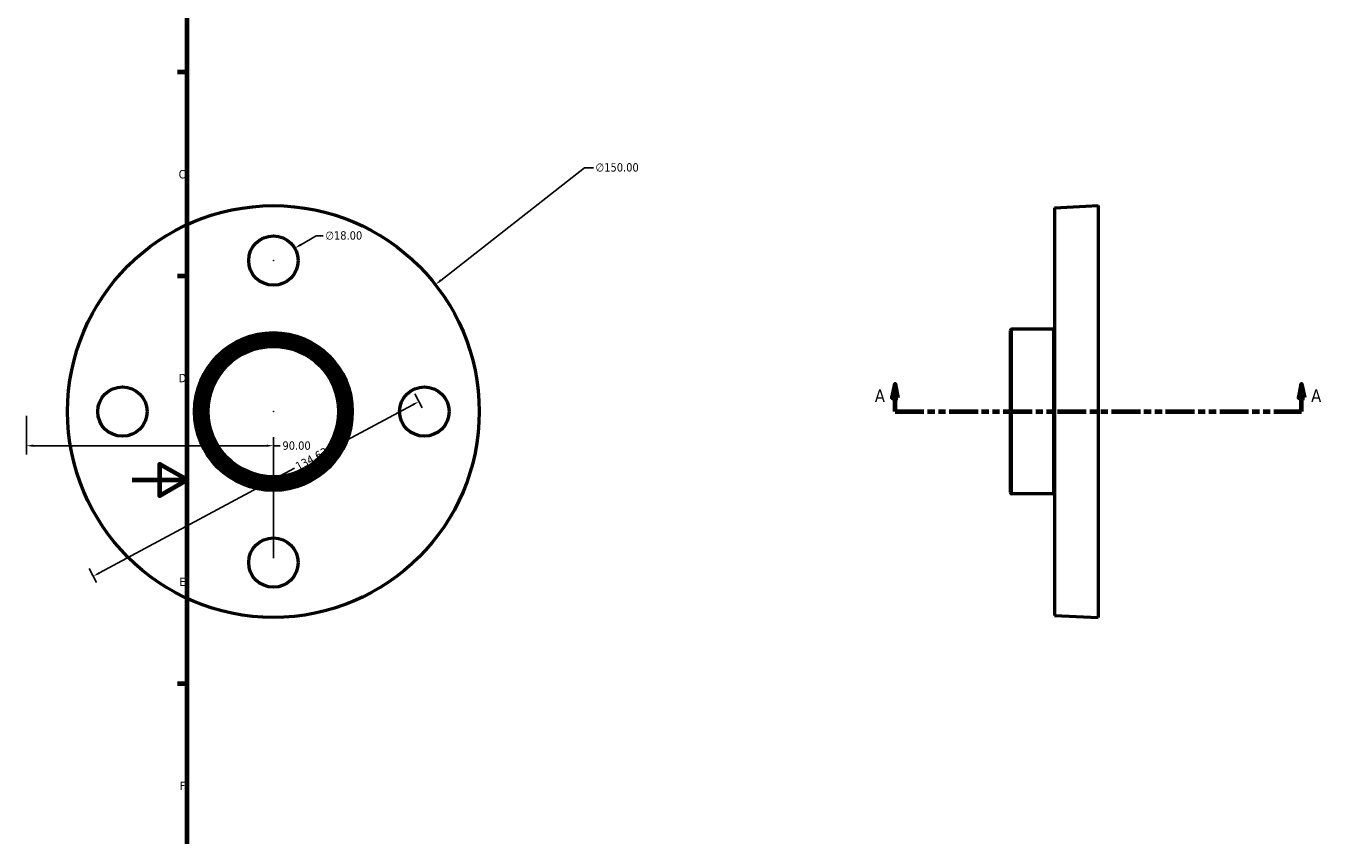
# Model space of a CAD drawing. Header units: millimetres. Extents: x -39 to 901, y -422 to 757.
# Tile 3 of 5: x -39 to 442, y 167 to 462. Entities that reach past the tile are written whole.
import ezdxf

# ---------------------------------------------------------------- set-up
doc = ezdxf.new("R2010")
doc.units = ezdxf.units.MM
doc.linetypes.add('DOUBLE_DASH_CHAIN', pattern=[1.2403, 0.6614, -0.0827, 0.1654, -0.0827, 0.1654, -0.0827])
for name, color, linetype, lineweight in [('Border (ANSI)', 7, 'Continuous', 70), ('Dimension (ANSI)', 7, 'Continuous', 25), ('Section Line (ANSI)', 7, 'DOUBLE_DASH_CHAIN', 70), ('Visible (ANSI)', 7, 'Continuous', 50), ('Visible Narrow (ANSI)', 7, 'Continuous', 35)]:
    doc.layers.add(name, color=color, linetype=linetype, lineweight=lineweight)
doc.styles.add('Label Text (ANSI)', font='tahoma.ttf')
doc.styles.add('Note Text (ANSI)', font='tahoma.ttf')
doc.dimstyles.new('Default - mm (ANSI)', dxfattribs={"dimtxt": 3.048, "dimasz": 2.5, "dimexe": 3.175, "dimexo": 1.6002, "dimgap": 0.8, "dimtad": 0, "dimtoh": 1, "dimrnd": 1e-08, "dimzin": 4, "dimdsep": 46, "dimtxsty": 'Note Text (ANSI)', "dimcen": 0.09, "dimdle": 10, "dimclrd": 256, "dimclre": 256, "dimclrt": 256, "dimadec": 1, "dimazin": 1, "dimtfac": 1, "dimtofl": 0, "dimtmove": 0, "dimatfit": 3, "dimfxl": 1, "dimtolj": 1, "dimtzin": 4, "dimlwd": -1, "dimlwe": -1, "dimarcsym": 0})

# ---------------------------------------------------------------- blocks, each defined once
blk = doc.blocks.new('Borders Default Border')
at = {"layer": 'Border (ANSI)'}
for p, q in [((20, 445.5), (16.55, 445.5)), ((20, 371.25), (16.55, 371.25)), ((20, 222.75), (16.55, 222.75))]:
    blk.add_line(p, q, dxfattribs=at)
at = {"layer": 'Border (ANSI)', "flags": 128}
for points in [[(20, 20), (20, 574), (821, 574), (821, 20), (20, 20)], [(0, 297), (20, 297), (10, 302.77), (10, 291.23), (20, 297)]]:
    blk.add_lwpolyline(points, dxfattribs=at)
at = {"layer": 'Border (ANSI)', "char_height": 3.05, "attachment_point": 7, "style": 'Note Text (ANSI)'}
for s, insert in [('C', (16.95, 406.8)), ('D', (16.96, 332.6)), ('E', (17.21, 258.35)), ('F', (17.29, 184.1))]:
    blk.add_mtext(s, dxfattribs=dict(at, insert=insert))
blk = doc.blocks.new('2dTransSection0')
at = {"layer": 'Section Line (ANSI)', "linetype": 'Continuous'}
for p, q in [((277.97, 331.93), (276.97, 326.93)), ((277.97, 326.93), (277.97, 331.93)), ((278.97, 326.93), (277.97, 331.93)), ((426.11, 331.93), (425.11, 326.93)), ((426.11, 326.93), (426.11, 331.93)), ((427.11, 326.93), (426.11, 331.93)), ((276.97, 326.93), (278.97, 326.93)), ((277.97, 321.93), (277.97, 326.93)), ((425.11, 326.93), (427.11, 326.93)), ((426.11, 321.93), (426.11, 326.93)), ((277.97, 321.93), (288.09, 321.93)), ((415.99, 321.93), (426.11, 321.93))]:
    blk.add_line(p, q, dxfattribs=at)
at = {"layer": 'Section Line (ANSI)', "linetype": 'DOUBLE_DASH_CHAIN', "ltscale": 15.896832}
blk.add_line((277.97, 321.93), (426.11, 321.93), dxfattribs=at)
at = {"layer": 'Section Line (ANSI)', "linetype": 'Continuous', "flags": 128}
for points in [[(278.97, 326.93), (277.97, 331.93), (276.97, 326.93), (278.97, 326.93)], [(427.11, 326.93), (426.11, 331.93), (425.11, 326.93), (427.11, 326.93)]]:
    blk.add_lwpolyline(points, dxfattribs=at)
at = {"layer": 'Section Line (ANSI)'}
for points in [[(278.97, 326.93), (277.97, 331.93), (276.97, 326.93), (278.97, 326.93)], [(427.11, 326.93), (426.11, 331.93), (425.11, 326.93), (427.11, 326.93)]]:
    blk.add_solid(points, dxfattribs=at)
at = {"layer": 'Section Line (ANSI)', "char_height": 4.57, "attachment_point": 7, "style": 'Label Text (ANSI)'}
for insert in [(270.61, 325.43), (429.58, 325.43)]:
    blk.add_mtext('A', dxfattribs=dict(at, insert=insert))
blk = doc.blocks.new('*D12')
at = {"layer": 'Defpoints', "color": 0, "transparency": 16777216}
for p in [(-38.54, 321.93), (51.46, 309.48), (51.46, 266.93)]:
    blk.add_point(p, dxfattribs=at)
at = {"layer": 'Dimension (ANSI)', "transparency": 16777216}
for p, q in [((-38.54, 320.33), (-38.54, 306.3)), ((51.46, 268.53), (51.46, 312.65)), ((-36.04, 309.48), (48.96, 309.48)), ((51.46, 309.48), (53.96, 309.48))]:
    blk.add_line(p, q, dxfattribs=at)
for points in [[(-36.04, 309.9), (-36.04, 309.06), (-38.54, 309.48)], [(48.96, 309.9), (48.96, 309.06), (51.46, 309.48)]]:
    blk.add_solid(points, dxfattribs=at)
at = {"layer": 'Dimension (ANSI)', "transparency": 16777216, "insert": (54.76, 311.06), "char_height": 3.048, "attachment_point": 1, "style": 'Note Text (ANSI)'}
blk.add_mtext('\\A1;90.00', dxfattribs=at)
blk = doc.blocks.new('*D13')
at = {"layer": 'Defpoints', "color": 0, "transparency": 16777216}
for p in [(104.49, 325.6), (106.46, 321.93), (-12.18, 258.29)]:
    blk.add_point(p, dxfattribs=at)
at = {"layer": 'Dimension (ANSI)', "transparency": 16777216}
for p, q in [((105.7, 323.34), (102.99, 328.39)), ((102.29, 324.42), (71.16, 307.72)), ((-11.95, 263.14), (59.16, 301.28)), ((-12.94, 259.7), (-15.65, 264.76))]:
    blk.add_line(p, q, dxfattribs=at)
for points in [[(102.09, 324.78), (102.48, 324.05), (104.49, 325.6)], [(-12.14, 263.51), (-11.75, 262.77), (-14.15, 261.96)]]:
    blk.add_solid(points, dxfattribs=at)
at = {"layer": 'Dimension (ANSI)', "transparency": 16777216, "insert": (59.12, 303.06), "char_height": 3.048, "attachment_point": 1, "rotation": 28.2096, "style": 'Note Text (ANSI)'}
blk.add_mtext('\\A1;134.63', dxfattribs=at)
blk = doc.blocks.new('*D14')
at = {"layer": 'Defpoints', "color": 0, "transparency": 16777216}
for p in [(110.5, 368.18), (-7.58, 275.68)]:
    blk.add_point(p, dxfattribs=at)
at = {"layer": 'Dimension (ANSI)', "transparency": 16777216}
for p, q in [((164.85, 410.76), (112.47, 369.72)), ((168.07, 410.76), (164.85, 410.76)), ((51.37, 321.93), (51.55, 321.93)), ((51.46, 321.84), (51.46, 322.02))]:
    blk.add_line(p, q, dxfattribs=at)
blk.add_solid([(112.21, 370.05), (112.72, 369.39), (110.5, 368.18)], dxfattribs=at)
at = {"layer": 'Dimension (ANSI)', "transparency": 16777216, "insert": (168.87, 412.4), "char_height": 3.048, "attachment_point": 1, "style": 'Note Text (ANSI)'}
blk.add_mtext('\\A1;∅150.00', dxfattribs=at)
blk = doc.blocks.new('*D16')
at = {"layer": 'Defpoints', "color": 0, "transparency": 16777216}
for p in [(59.25, 381.43), (43.66, 372.43)]:
    blk.add_point(p, dxfattribs=at)
at = {"layer": 'Dimension (ANSI)', "transparency": 16777216}
for p, q in [((67.1, 385.96), (61.42, 382.68)), ((69.6, 385.96), (67.1, 385.96)), ((51.37, 376.93), (51.55, 376.93)), ((51.46, 376.84), (51.46, 377.02))]:
    blk.add_line(p, q, dxfattribs=at)
blk.add_solid([(61.21, 383.04), (61.63, 382.32), (59.25, 381.43)], dxfattribs=at)
at = {"layer": 'Dimension (ANSI)', "transparency": 16777216, "insert": (70.4, 387.6), "char_height": 3.048, "attachment_point": 1, "style": 'Note Text (ANSI)'}
blk.add_mtext('\\A1;∅18.00', dxfattribs=at)

msp = doc.modelspace()

# ---------------------------------------------------------------- linework, layer by layer
at = {"layer": 'Visible (ANSI)'}
for p, q in [((336.0312, 396.1774), (352.0312, 396.9274)), ((336.0312, 396.1774), (336.0312, 247.6774)), ((352.0312, 396.9274), (352.0312, 246.9274)), ((320.0312, 292.4274), (320.0312, 351.4274)), ((335.5312, 351.9274), (320.5312, 351.9274)), ((335.5312, 291.9274), (320.5312, 291.9274)), ((336.0312, 247.6774), (352.0312, 246.9274))]:
    msp.add_line(p, q, dxfattribs=at)
for centre, radius in [((51.4585, 321.9274), 75), ((51.4585, 376.9274), 9), ((51.4585, 321.9274), 28.75), ((51.4585, 321.9274), 28), ((51.4585, 321.9274), 27.25), ((51.4585, 321.9274), 26.5), ((51.4585, 321.9274), 25.75), ((51.4585, 321.9274), 25), ((51.4585, 321.9274), 23.75), ((-3.5415, 321.9274), 9), ((106.4585, 321.9274), 9), ((51.4585, 266.9274), 9)]:
    msp.add_circle(centre, radius, dxfattribs=at)
for centre, start, end in [((320.5312, 351.4274), 90, 180), ((335.5312, 352.4274), 270, 0), ((320.5312, 292.4274), 180, 270), ((335.5312, 291.4274), 0, 90)]:
    msp.add_arc(centre, 0.5, start, end, dxfattribs=at)
at = {"layer": 'Visible Narrow (ANSI)'}
for p, q in [((320.5312, 351.558), (320.5312, 292.2967)), ((335.5312, 292.2967), (335.5312, 351.558))]:
    msp.add_line(p, q, dxfattribs=at)
msp.add_circle((51.4585, 321.9274), 24.25, dxfattribs=at)

# ---------------------------------------------------------------- block references
msp.add_blockref('Borders Default Border', (0, 0))
at = {"layer": 'Section Line (ANSI)'}
msp.add_blockref('2dTransSection0', (0, 0), dxfattribs=at)

# ---------------------------------------------------------------- dimensions: what is measured, and where the dimension line sits
at = {"layer": 'Dimension (ANSI)'}
for p1, p2, picture, middle in [((-7.582, 275.6758), (110.4991, 368.179), '*D14', (176.7089, 410.7553)), ((43.6643, 372.4274), (59.2528, 381.4274), '*D16', (77.0954, 385.9573))]:
    dim = msp.add_diameter_dim_2p(p1=p1, p2=p2, dimstyle='Default - mm (ANSI)', override={"dimtih": 1, "dimdec": 2, "dimlfac": 1, "dimtp": 0, "dimtm": 0, "dimtdec": 2}, dxfattribs=at)
    dim.commit()
    dim.dimension.update_dxf_attribs({"geometry": picture, "text_midpoint": middle, "dimtype": 163})
for base, p1, p2, angle, override, picture, middle in [((104.4902, 325.5968), (-12.1811, 258.2878), (106.4585, 321.9274), 208.209605, {"dimtoh": 0, "dimdec": 2, "dimtp": 0, "dimtm": 0, "dimtdec": 2, "dimatfit": 1}, '*D13', (65.1608, 304.5)), ((51.4585, 309.4784), (-38.5415, 321.9274), (51.4585, 266.9274), 180, {"dimtoh": 0, "dimdec": 2, "dimtp": 0, "dimtm": 0, "dimtdec": 2, "dimatfit": 2}, '*D12', (59.8167, 309.4784))]:
    dim = msp.add_linear_dim(base=base, p1=p1, p2=p2, angle=angle, dimstyle='Default - mm (ANSI)', override=override, dxfattribs=at)
    dim.commit()
    dim.dimension.update_dxf_attribs({"geometry": picture, "text_midpoint": middle, "dimtype": 160})

doc.saveas('drawing.dxf')
